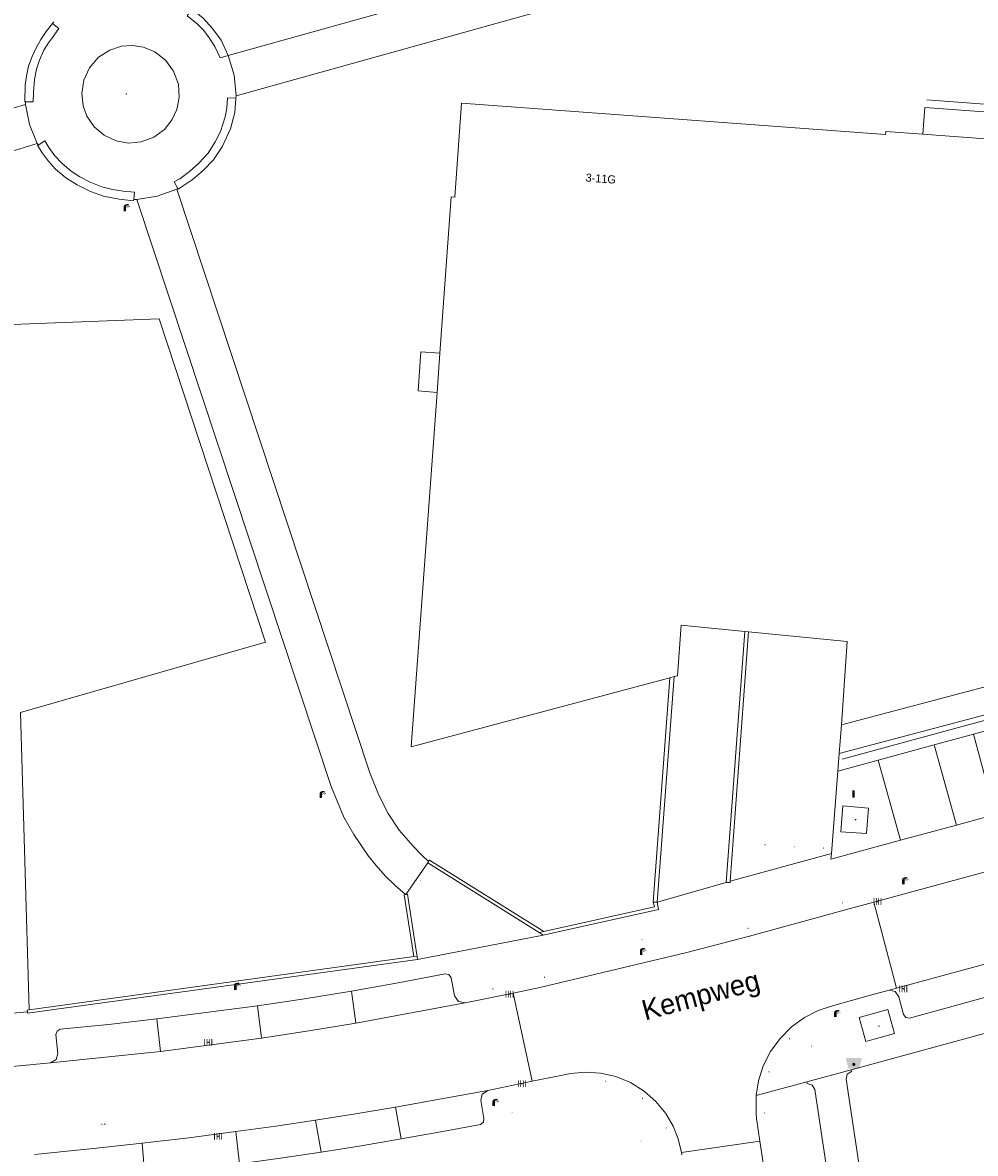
# Model space of a CAD drawing. Header units: metres. Extents: x 197457 to 198138, y 353986 to 354984.
# Tile 86 of 217: x 197938 to 197996, y 354300 to 354370. Entities that reach past the tile are written whole.
import ezdxf
from ezdxf.enums import TextEntityAlignment as Align

# ---------------------------------------------------------------- set-up
doc = ezdxf.new("R2010")
doc.units = ezdxf.units.M
doc.header["$MEASUREMENT"] = 0
for name, color, linetype, lineweight, true_color in [('afsluitpaal', 7, 'Continuous', 0, 0xde7233), ('afval apart plaats', 7, 'Continuous', 0, 0xbd2877), ('afvalbak', 7, 'Continuous', 0, 0x6a2d14), ('gasput', 7, 'Continuous', 0, 0x104b6e), ('kolk', 7, 'Continuous', 0, 0x104b6e), ('kunstobject', 7, 'Continuous', 0, 0x4a641a), ('lichtmast', 7, 'Continuous', 0, 0x104b6e), ('verkeersbordpaal', 7, 'Continuous', 0, 0x104b6e)]:
    doc.layers.add(name, color=color, linetype=linetype, lineweight=lineweight, true_color=true_color)
for name, color, linetype, lineweight in [('afval apartplaats lijn', 7, 'Continuous', 0), ('Grens beheer openbare ruimte groenbeheer', 253, 'Continuous', 0), ('grens individueel parkeervak', 7, 'Continuous', 0), ('Grens maaiveld', 253, 'Continuous', 0), ('grens WOZ object', 7, 'Continuous', 0), ('hoofdgebouw', 1, 'Continuous', 0), ('Hoogtepunt', 7, 'Continuous', 0), ('huisnummerreeks BGT', 7, 'Continuous', 0), ('kant muur', 30, 'Continuous', 0), ('kant onverhard', 7, 'Continuous', 0), ('kant verharding', 7, 'Continuous', 0), ('muur breder dan 30cm', 30, 'Continuous', 0), ('openbare ruimte label tekst', 7, 'Continuous', 0), ('raster geen IMGeo', 7, 'Continuous', 0), ('waterleidingput', 132, 'Continuous', 0)]:
    doc.layers.add(name, color=color, linetype=linetype, lineweight=lineweight)
doc.styles.add('Style-WORKING', font='WORKING.shx')

# ---------------------------------------------------------------- blocks, each defined once
blk = doc.blocks.new('bak')
at = {"layer": 'afvalbak', "linetype": 'Continuous', "lineweight": 0, "true_color": 0xbd2877}
h = blk.add_hatch(color=232, dxfattribs=at)
h.paths.add_polyline_path([(-0.325, -0.275), (-0.5, 0.4), (0.5, 0.4), (0.325, -0.275)])
edge = h.paths.add_edge_path(flags=16)
edge.add_arc((0, 0), 0.1, 0, 360)
at = {"layer": 'afvalbak', "linetype": 'Continuous', "lineweight": 0, "true_color": 0x681648}
blk.add_hatch(color=219, dxfattribs=at).paths.add_polyline_path([(0.1, 0, 1), (-0.1, 0, 1)])
blk = doc.blocks.new('kolk')
at = {"layer": 'kolk', "linetype": 'Continuous', "lineweight": 0, "true_color": 0xbd2877}
for points in [[(-0.49, -0.43), (-0.49, 0), (-0.49, 0.42), (-0.4, 0.42), (-0.4, 0), (-0.4, -0.43)], [(-0.19, -0.43), (-0.19, 0), (-0.19, 0.42), (-0.11, 0.42), (-0.11, 0), (-0.11, -0.43)], [(0.11, -0.43), (0.11, 0), (0.11, 0.42), (0.19, 0.42), (0.19, 0), (0.19, -0.43)], [(0.4, -0.43), (0.4, 0), (0.4, 0.42), (0.49, 0.42), (0.49, 0), (0.49, -0.43)]]:
    blk.add_hatch(color=232, dxfattribs=at).paths.add_polyline_path(points)
at = {"layer": 'kolk', "linetype": 'Continuous', "lineweight": 0, "true_color": 0x681648}
blk.add_hatch(color=219, dxfattribs=at).paths.add_polyline_path([(0.1, 0, 1), (-0.1, 0, 1)])
blk = doc.blocks.new('kunstobject')
at = {"layer": 'kunstobject', "linetype": 'Continuous', "lineweight": 0, "true_color": 0xde7233}
h = blk.add_hatch(color=13, dxfattribs=at)
h.paths.add_polyline_path([(-0.5, -0.5), (-0.5, 0.5), (0.5, 0.5), (0.5, -0.5)])
h.paths.add_polyline_path([(-0.4, -0.4), (-0.4, 0.4), (0.4, 0.4), (0.4, -0.4)], flags=16)
at = {"layer": 'kunstobject', "linetype": 'Continuous', "lineweight": 0, "true_color": 0xde7233, "transparency": 33554534}
h = blk.add_hatch(color=13, dxfattribs=at)
h.paths.add_polyline_path([(-0.4, -0.4), (-0.4, 0.4), (0.4, 0.4), (0.4, -0.4)])
h.paths.add_polyline_path([(-0.3, -0.3), (-0.3, 0.3), (0.3, 0.3), (0.3, -0.3)], flags=16)
at = {"layer": 'kunstobject', "linetype": 'Continuous', "lineweight": 0, "true_color": 0x6a2d14}
blk.add_hatch(color=26, dxfattribs=at).paths.add_polyline_path([(-0.1, 0, 1), (0.1, 0, 1)])
blk = doc.blocks.new('gasput')
at = {"layer": 'gasput', "linetype": 'Continuous', "lineweight": 0, "true_color": 0xbd2877}
h = blk.add_hatch(color=232, dxfattribs=at)
edge = h.paths.add_edge_path()
edge.add_spline(control_points=[(0.44, 0), (0.44, 0.04), (0.43, 0.09), (0.36, 0.2), (0.28, 0.26), (0.09, 0.32), (-0.02, 0.33), (-0.22, 0.29), (-0.31, 0.24), (-0.42, 0.12), (-0.44, 0.06), (-0.44, -0.06), (-0.42, -0.12), (-0.33, -0.22), (-0.28, -0.26), (-0.1, -0.33), (0.04, -0.33), (0.27, -0.27), (0.37, -0.2), (0.43, -0.08), (0.44, -0.04), (0.44, 0)], knot_values=[0, 0, 0, 0, 0.060484, 0.060484, 0.178041, 0.178041, 0.295599, 0.295599, 0.413157, 0.413157, 0.498623, 0.498623, 0.584089, 0.584089, 0.669555, 0.669555, 0.808438, 0.808438, 0.94732, 0.94732, 1, 1, 1, 1], degree=3, periodic=0)
edge = h.paths.add_edge_path(flags=16)
edge.add_ellipse((0, 0), major_axis=(0.392, 0), ratio=0.689655, start_angle=0, end_angle=360)
blk.add_hatch(color=232, dxfattribs=at).paths.add_polyline_path([(0.18, -0.03), (0.09, -0.03, -0.169861), (0.05, -0.08), (0.05, -0.09), (0.11, -0.09, -1), (-0.07, -0.09), (-0.07, -0.07, -0.182676), (-0.1, 0, -0.182676), (-0.07, 0.07), (-0.07, 0.09, -1), (0.11, 0.09), (0.18, 0.09, 1), (-0.14, 0.09), (-0.14, -0.09, 1), (0.18, -0.09)])
at = {"layer": 'gasput', "linetype": 'Continuous', "lineweight": 0, "true_color": 0x681648}
blk.add_hatch(color=219, dxfattribs=at).paths.add_polyline_path([(-0.1, 0, 1), (0.1, 0, 1)])
blk = doc.blocks.new('lichtmast')
at = {"layer": 'lichtmast', "linetype": 'Continuous', "lineweight": 0, "true_color": 0xbd2877}
for points in [[(0.15, 0.42, -0.344151), (0.3, 0.61), (0.43, 0.64, 0.960861), (0.4, 0.79), (0.1, 0.74, 0.366629), (-0.15, 0.45), (-0.15, -0.1), (0, -0.1, -0.414214), (-0.1, 0, -1), (0.1, 0, -0.414214), (0, -0.1), (0.15, -0.1)], [(0.35, 0.55, 1), (0.3, 0.56), (0.23, 0.32, 1), (0.28, 0.31)], [(0.42, 0.58, 1), (0.38, 0.57), (0.44, 0.33, 1), (0.48, 0.34)], [(0.49, 0.61, 1), (0.45, 0.58), (0.63, 0.4, 1), (0.66, 0.43)]]:
    blk.add_hatch(color=232, dxfattribs=at).paths.add_polyline_path(points)
at = {"layer": 'lichtmast', "linetype": 'Continuous', "lineweight": 0, "true_color": 0x681648}
blk.add_hatch(color=219, dxfattribs=at).paths.add_polyline_path([(-0.1, 0, 1), (0.1, 0, 1)])
blk = doc.blocks.new('afsluitpaal')
at = {"layer": 'afsluitpaal', "linetype": 'Continuous', "lineweight": 0, "true_color": 0xbd2877}
blk.add_hatch(color=232, dxfattribs=at).paths.add_polyline_path([(0.15, 0.65, 1), (-0.15, 0.65), (-0.15, 0.05), (-0.3, 0.05), (-0.3, -0.1), (0, -0.1, -0.414214), (-0.1, 0, -1), (0.1, 0, -0.414214), (0, -0.1), (0.3, -0.1), (0.3, 0.05), (0.15, 0.05)])
at = {"layer": 'afsluitpaal', "linetype": 'Continuous', "lineweight": 0, "true_color": 0x681648}
blk.add_hatch(color=219, dxfattribs=at).paths.add_polyline_path([(0.1, 0, 1), (-0.1, 0, 1)])
blk = doc.blocks.new('waterleidingput')
at = {"layer": 'waterleidingput', "linetype": 'Continuous', "lineweight": 0, "true_color": 0x248bcb}
h = blk.add_hatch(color=142, dxfattribs=at)
edge = h.paths.add_edge_path()
edge.add_spline(control_points=[(0.44, 0), (0.44, 0.04), (0.43, 0.09), (0.36, 0.2), (0.28, 0.26), (0.09, 0.32), (-0.02, 0.33), (-0.22, 0.29), (-0.31, 0.24), (-0.42, 0.12), (-0.44, 0.06), (-0.44, -0.06), (-0.42, -0.12), (-0.33, -0.22), (-0.28, -0.26), (-0.1, -0.33), (0.04, -0.33), (0.27, -0.27), (0.37, -0.2), (0.43, -0.08), (0.44, -0.04), (0.44, 0)], knot_values=[0, 0, 0, 0, 0.060484, 0.060484, 0.178041, 0.178041, 0.295599, 0.295599, 0.413157, 0.413157, 0.498623, 0.498623, 0.584089, 0.584089, 0.669555, 0.669555, 0.808438, 0.808438, 0.94732, 0.94732, 1, 1, 1, 1], degree=3, periodic=0)
edge = h.paths.add_edge_path(flags=16)
edge.add_ellipse((0, 0), major_axis=(0.392, 0), ratio=0.689655, start_angle=0, end_angle=360)
for points in [[(-0.05, -0.09, -0.141608), (-0.09, -0.05), (-0.1, -0.09), (-0.17, 0.18), (-0.22, 0.18), (-0.12, -0.17), (-0.07, -0.17)], [(0.03, 0.18), (-0.02, 0.18), (-0.05, 0.09, -0.269854), (0.05, 0.09)], [(0.23, 0.18), (0.18, 0.18), (0.1, -0.09), (0.09, -0.05, -0.141608), (0.05, -0.09), (0.08, -0.17), (0.13, -0.17)]]:
    blk.add_hatch(color=142, dxfattribs=at).paths.add_polyline_path(points)
at = {"layer": 'waterleidingput', "linetype": 'Continuous', "lineweight": 0, "true_color": 0x104b6e}
blk.add_hatch(color=156, dxfattribs=at).paths.add_polyline_path([(0.1, 0, 1), (-0.1, 0, 1)])
blk = doc.blocks.new('paal')
at = {"layer": 'verkeersbordpaal', "linetype": 'Continuous', "lineweight": 0, "true_color": 0xbd2877}
blk.add_hatch(color=232, dxfattribs=at).paths.add_polyline_path([(0.15, 0.8), (-0.15, 0.8), (-0.15, -0.1), (0, -0.1, -0.414214), (-0.1, 0, -1), (0.1, 0, -0.414214), (0, -0.1), (0.15, -0.1)])
at = {"layer": 'verkeersbordpaal', "linetype": 'Continuous', "lineweight": 0, "true_color": 0x681648}
blk.add_hatch(color=219, dxfattribs=at).paths.add_polyline_path([(-0.1, 0, 1), (0.1, 0, 1)])
blk = doc.blocks.new('bak_1')
at = {"layer": 'afval apart plaats', "linetype": 'Continuous', "lineweight": 0, "true_color": 0xbd2877}
h = blk.add_hatch(color=232, dxfattribs=at)
h.paths.add_polyline_path([(-0.32, -0.27), (-0.5, 0.4), (0.5, 0.4), (0.32, -0.27)])
edge = h.paths.add_edge_path(flags=16)
edge.add_arc((0, 0), 0.1, 0, 360)
at = {"layer": 'afval apart plaats', "linetype": 'Continuous', "lineweight": 0, "true_color": 0x681648}
blk.add_hatch(color=219, dxfattribs=at).paths.add_polyline_path([(0.1, 0, 1), (-0.1, 0, 1)])

msp = doc.modelspace()

# ---------------------------------------------------------------- linework, layer by layer
at = {"layer": 'afval apartplaats lijn', "linetype": 'Continuous', "lineweight": 0, "flags": 128}
for points in [[(197987.976, 354320.22), (197989.562, 354320.112), (197989.683, 354321.674), (197988.11, 354321.814), (197987.976, 354320.22)], [(197989.105, 354308.758), (197990.872, 354309.252), (197991.291, 354307.777), (197989.515, 354307.277), (197989.105, 354308.758)]]:
    msp.add_lwpolyline(points, dxfattribs=at)
at = {"layer": 'Grens beheer openbare ruimte groenbeheer', "linetype": 'Continuous', "lineweight": 0, "flags": 128}
msp.add_lwpolyline([(197937.376, 354327.569), (197952.49, 354331.907), (197945.929, 354351.855), (197931.534, 354351.297)], dxfattribs=at)
at = {"layer": 'grens individueel parkeervak', "linetype": 'Continuous', "lineweight": 0}
for p, q in [((197996.169, 354326.245), (197998.584, 354326.905)), ((197993.746, 354325.583), (197996.169, 354326.245)), ((197996.169, 354326.245), (197997.49, 354321.286)), ((197990.28, 354324.637), (197993.746, 354325.583)), ((197995.106, 354320.636), (197993.746, 354325.583)), ((197991.651, 354319.694), (197990.28, 354324.637)), ((197997.49, 354321.286), (197995.106, 354320.636)), ((197995.106, 354320.636), (197991.651, 354319.694)), ((197991.42, 354310.572), (197997.227, 354312.157)), ((197990.955, 354310.445), (197991.42, 354310.572)), ((197958.065, 354308.416), (197957.796, 354310.4)), ((197945.793, 354308.676), (197951.993, 354309.489)), ((197951.993, 354309.489), (197952.25, 354307.496)), ((197964.814, 354309.67), (197958.065, 354308.416)), ((197946.029, 354306.675), (197945.793, 354308.676)), ((197952.25, 354307.496), (197946.029, 354306.675)), ((197946.029, 354306.675), (197939.245, 354305.969)), ((197960.866, 354301.277), (197960.507, 354303.237)), ((197955.579, 354302.437), (197955.931, 354300.465)), ((197950.889, 354299.734), (197950.666, 354301.729)), ((197945.063, 354299.009), (197944.885, 354301.008))]:
    msp.add_line(p, q, dxfattribs=at)
at = {"layer": 'grens individueel parkeervak', "linetype": 'Continuous', "lineweight": 0, "flags": 128}
for points in [[(197957.796, 354310.4), (197960.685, 354310.908), (197963.568, 354311.452), (197963.799, 354311.409), (197963.941, 354311.221), (197964.158, 354310.108), (197964.399, 354309.759), (197964.814, 354309.67)], [(197997.741, 354310.241), (197992.218, 354308.735), (197991.985, 354308.768), (197991.844, 354308.956), (197991.559, 354310.042), (197991.336, 354310.362), (197990.955, 354310.445)], [(197951.993, 354309.489), (197954.897, 354309.927), (197957.796, 354310.4)], [(197939.245, 354305.969), (197939.584, 354306.171), (197939.682, 354306.553), (197939.565, 354307.72), (197939.65, 354307.929), (197939.842, 354308.049), (197942.819, 354308.344), (197945.793, 354308.676)], [(197958.065, 354308.416), (197955.16, 354307.938), (197952.25, 354307.496)], [(197966.205, 354304.273), (197963.359, 354303.74), (197960.507, 354303.237)], [(197960.866, 354301.277), (197963.314, 354301.714), (197965.757, 354302.174), (197965.941, 354302.307), (197965.97, 354302.532), (197965.77, 354303.639), (197965.86, 354304.044), (197966.205, 354304.273)], [(197960.507, 354303.237), (197958.045, 354302.826), (197955.579, 354302.437)], [(197955.579, 354302.437), (197953.125, 354302.073), (197950.666, 354301.729)], [(197950.666, 354301.729), (197947.777, 354301.354), (197944.885, 354301.008)], [(197944.885, 354301.008), (197942.078, 354300.702), (197938.239, 354300.325)], [(197960.866, 354301.277), (197958.4, 354300.859), (197955.931, 354300.465)], [(197955.931, 354300.465), (197953.412, 354300.088), (197950.889, 354299.734)]]:
    msp.add_lwpolyline(points, dxfattribs=at)
at = {"layer": 'Grens maaiveld', "linetype": 'Continuous', "lineweight": 0}
for p, q in [((197976.487, 354315.592), (197969.671, 354314.066)), ((197976.415, 354315.889), (197976.487, 354315.592)), ((197976.415, 354315.889), (197976.654, 354315.878)), ((197990.02, 354315.88), (197991.42, 354310.572)), ((197969.671, 354314.066), (197969.366, 354313.998)), ((197969.626, 354313.835), (197969.366, 354313.998)), ((197961.636, 354312.523), (197961.843, 354312.552)), ((197961.843, 354312.552), (197961.876, 354312.335)), ((197937.912, 354309.234), (197961.636, 354312.523)), ((197967.767, 354310.264), (197968.941, 354304.832)), ((197978.152, 354300.446), (197982.993, 354301.134))]:
    msp.add_line(p, q, dxfattribs=at)
at = {"layer": 'Grens maaiveld', "linetype": 'Continuous', "lineweight": 0, "flags": 128}
for points in [[(197987.976, 354320.22), (197989.562, 354320.112), (197989.683, 354321.674), (197988.11, 354321.814), (197987.976, 354320.22)], [(197969.626, 354313.835), (197976.742, 354315.43), (197976.654, 354315.878)], [(197961.876, 354312.335), (197937.818, 354309.031), (197937.808, 354309.119)], [(197937.808, 354309.119), (197937.796, 354309.218), (197937.912, 354309.234)], [(197989.105, 354308.758), (197990.872, 354309.252), (197991.291, 354307.777), (197989.515, 354307.277), (197989.105, 354308.758)]]:
    msp.add_lwpolyline(points, dxfattribs=at)
at = {"layer": 'grens WOZ object', "linetype": 'Continuous', "lineweight": 0}
msp.add_line((197963.078, 354347.306), (197963.254, 354349.735), dxfattribs=at)
at = {"layer": 'grens WOZ object', "linetype": 'Continuous', "lineweight": 0, "flags": 128}
msp.add_lwpolyline([(197963.254, 354349.735), (197962.087, 354349.82), (197961.912, 354347.406), (197963.078, 354347.306)], dxfattribs=at)
at = {"layer": 'hoofdgebouw', "linetype": 'Continuous', "lineweight": 0}
for p, q in [((197982.07, 354332.569), (197982.296, 354332.547)), ((197977.439, 354329.721), (197977.704, 354329.792))]:
    msp.add_line(p, q, dxfattribs=at)
at = {"layer": 'hoofdgebouw', "linetype": 'Continuous', "lineweight": 0, "flags": 128}
for points in [[(197963.254, 354349.735), (197963.955, 354359.37), (197964.165, 354359.354), (197964.59, 354365.154), (197990.735, 354363.213), (197990.747, 354363.404), (197993.037, 354363.234)], [(198006.087, 354352.58), (198006.807, 354362.213), (197993.037, 354363.234)], [(197988.015, 354326.81), (198004.486, 354331.173), (198005.905, 354350.15)], [(197977.439, 354329.721), (197961.489, 354325.464), (197963.078, 354347.306)], [(197977.704, 354329.792), (197977.908, 354329.846), (197978.143, 354332.952), (197982.07, 354332.569)], [(197982.296, 354332.547), (197988.378, 354331.953), (197988.015, 354326.81)]]:
    msp.add_lwpolyline(points, dxfattribs=at)
at = {"layer": 'kant muur', "linetype": 'Continuous', "lineweight": 0}
for p, q in [((197976.487, 354315.592), (197969.671, 354314.066)), ((197976.415, 354315.889), (197976.487, 354315.592)), ((197976.415, 354315.889), (197976.654, 354315.878)), ((197969.671, 354314.066), (197969.366, 354313.998)), ((197969.626, 354313.835), (197969.366, 354313.998)), ((197961.636, 354312.523), (197961.843, 354312.552)), ((197961.843, 354312.552), (197961.876, 354312.335)), ((197937.912, 354309.234), (197961.636, 354312.523))]:
    msp.add_line(p, q, dxfattribs=at)
at = {"layer": 'kant muur', "linetype": 'Continuous', "lineweight": 0, "flags": 128}
for points in [[(197969.626, 354313.835), (197976.742, 354315.43), (197976.654, 354315.878)], [(197961.876, 354312.335), (197937.818, 354309.031), (197937.808, 354309.119)], [(197937.808, 354309.119), (197937.796, 354309.218), (197937.912, 354309.234)]]:
    msp.add_lwpolyline(points, dxfattribs=at)
at = {"layer": 'kant onverhard', "linetype": 'Continuous', "lineweight": 0}
msp.add_line((197987.871, 354325.04), (198006.141, 354329.909), dxfattribs=at)
at = {"layer": 'kant onverhard', "linetype": 'Continuous', "lineweight": 0, "flags": 128}
msp.add_lwpolyline([(197993.037, 354363.234), (197993.165, 354364.898), (198008.604, 354363.763), (198006.141, 354329.909)], dxfattribs=at)
at = {"layer": 'kant verharding', "linetype": 'Continuous', "lineweight": 0}
for p, q in [((197950.184, 354368.103), (198004.311, 354383.184)), ((197939.438, 354370.175), (197939.365, 354370.071)), ((197950.665, 354365.462), (197950.687, 354365.613)), ((197930.91, 354363.09), (197937.693, 354365.079)), ((197937.688, 354365.233), (197937.693, 354365.079)), ((197938.416, 354362.665), (197931.129, 354360.449)), ((197938.416, 354362.665), (197938.47, 354362.575)), ((197947.024, 354359.85), (197947.099, 354359.891)), ((197944.37, 354359.204), (197944.568, 354359.205)), ((197937.912, 354309.234), (197937.376, 354327.569)), ((197987.871, 354325.04), (197988.015, 354326.81)), ((197987.788, 354323.961), (197987.871, 354325.04)), ((197990.28, 354324.637), (197987.788, 354323.961)), ((197987.397, 354318.884), (197987.788, 354323.961)), ((197990.02, 354315.88), (198011.299, 354321.688)), ((197987.397, 354318.884), (197981.16, 354317.184)), ((197961.145, 354316.36), (197962.505, 354318.301)), ((197980.909, 354317.098), (197976.654, 354315.878)), ((197990.02, 354315.88), (197988.404, 354315.438)), ((197969.626, 354313.835), (197961.876, 354312.335)), ((197988.609, 354305.541), (198014.863, 354312.68)), ((197969.407, 354310.614), (197967.767, 354310.264)), ((197989.811, 354310.133), (197990.955, 354310.445)), ((197967.767, 354310.264), (197964.814, 354309.67)), ((197937.808, 354309.119), (197934.534, 354308.826)), ((197931.851, 354305.267), (197939.245, 354305.969)), ((197970.601, 354305.172), (197968.941, 354304.832)), ((197988.609, 354305.541), (197985.875, 354304.797)), ((197968.941, 354304.832), (197966.205, 354304.273)), ((197985.875, 354304.797), (197982.749, 354303.947)), ((197982.75, 354302.805), (197982.749, 354303.947)), ((197986.63, 354276.873), (197982.993, 354301.134)), ((197978.173, 354300.304), (197978.152, 354300.446))]:
    msp.add_line(p, q, dxfattribs=at)
at = {"layer": 'kant verharding', "linetype": 'Continuous', "lineweight": 0, "flags": 128}
for points in [[(198014.33, 354369.423), (198005.431, 354375.858), (198004.777, 354376.293), (198003.958, 354376.761), (198002.943, 354377.282), (198001.997, 354377.632), (198000.378, 354378.043), (197999.467, 354378.221), (197998.597, 354378.316), (197997.827, 354378.34), (197996.848, 354378.261), (197995.846, 354378.136), (197994.853, 354377.928), (197950.687, 354365.613)], [(197941.484, 354364.353), (197941.247, 354364.998), (197941.163, 354365.754), (197941.288, 354366.564), (197941.643, 354367.338), (197942.202, 354367.982), (197942.888, 354368.429), (197943.611, 354368.665), (197944.296, 354368.716), (197944.975, 354368.61), (197945.677, 354368.317), (197946.325, 354367.816), (197946.83, 354367.129), (197947.122, 354366.329), (197947.181, 354365.512), (197947.037, 354364.765), (197946.749, 354364.141), (197946.257, 354363.529), (197945.599, 354363.051), (197944.836, 354362.767), (197944.054, 354362.696), (197943.28, 354362.83), (197942.543, 354363.174), (197941.925, 354363.703), (197941.484, 354364.353)], [(197950.687, 354365.613), (197950.554, 354366.875), (197950.184, 354368.103)], [(197937.693, 354365.079), (197937.948, 354363.84), (197938.416, 354362.665)], [(197944.568, 354359.205), (197945.825, 354359.418), (197947.024, 354359.85)], [(197947.024, 354359.85), (197958.936, 354323.86), (197959.477, 354322.474), (197960.057, 354321.341), (197960.736, 354320.313), (197961.6, 354319.33), (197962.144, 354318.775), (197962.556, 354318.383)], [(197961.122, 354316.355), (197960.471, 354316.936), (197959.884, 354317.506), (197959.314, 354318.145), (197958.851, 354318.713), (197957.938, 354320.048), (197957.329, 354321.117), (197956.551, 354323.011), (197944.568, 354359.205)], [(197991.651, 354319.694), (197987.369, 354318.527), (197987.397, 354318.884)], [(197969.407, 354310.614), (197978.49, 354312.782), (197982.343, 354313.784), (197988.404, 354315.438)], [(197989.811, 354310.133), (197987.475, 354309.495), (197986.593, 354309.2), (197985.736, 354308.76), (197984.936, 354308.18), (197984.23, 354307.473), (197983.644, 354306.662), (197983.198, 354305.781), (197982.9, 354304.864), (197982.749, 354303.947)], [(197977.639, 354302.064), (197977.18, 354302.851), (197976.581, 354303.585), (197975.851, 354304.229), (197975.013, 354304.751), (197974.1, 354305.126), (197973.151, 354305.343), (197972.205, 354305.401), (197971.298, 354305.314), (197970.601, 354305.172)], [(197996.962, 354247.385), (197988.309, 354304.956), (197988.371, 354305.273), (197988.645, 354305.443), (197988.609, 354305.541)], [(197990.409, 354277.443), (197986.373, 354304.326), (197986.212, 354304.598), (197985.909, 354304.686), (197985.875, 354304.797)], [(197982.993, 354301.134), (197982.781, 354302.539), (197982.75, 354302.805)], [(197978.152, 354300.446), (197977.954, 354301.274), (197977.639, 354302.064)]]:
    msp.add_lwpolyline(points, dxfattribs=at)
at = {"layer": 'muur breder dan 30cm', "linetype": 'Continuous', "lineweight": 0}
for p, q in [((197980.909, 354317.098), (197982.07, 354332.569)), ((197982.296, 354332.547), (197981.16, 354317.184)), ((197977.439, 354329.721), (197976.415, 354315.889)), ((197976.654, 354315.878), (197977.704, 354329.792)), ((197962.505, 354318.301), (197962.556, 354318.383)), ((197969.366, 354313.998), (197962.505, 354318.301)), ((197961.122, 354316.355), (197961.145, 354316.36)), ((197961.832, 354312.621), (197961.843, 354312.552))]:
    msp.add_line(p, q, dxfattribs=at)
at = {"layer": 'muur breder dan 30cm', "linetype": 'Continuous', "lineweight": 0, "flags": 128}
for points in [[(197947.974, 354370.949), (197947.672, 354370.539), (197948.269, 354370.061), (197948.691, 354369.635), (197949.025, 354369.194), (197949.374, 354368.646), (197949.698, 354367.957), (197950.184, 354368.103)], [(197947.974, 354370.949), (197948.649, 354370.39), (197949.228, 354369.77), (197949.752, 354369.038), (197950.184, 354368.103)], [(197939.365, 354370.071), (197938.97, 354369.58), (197938.639, 354369.084), (197938.359, 354368.565), (197938.105, 354368.041), (197937.887, 354367.442), (197937.756, 354366.817), (197937.681, 354366.287), (197937.656, 354365.233), (197937.688, 354365.233)], [(197939.365, 354370.071), (197939.745, 354369.767), (197939.352, 354369.215), (197939.111, 354368.87), (197938.833, 354368.419), (197938.563, 354367.804), (197938.381, 354367.243), (197938.252, 354366.61), (197938.18, 354365.826), (197938.167, 354365.232), (197937.688, 354365.233)], [(197947.099, 354359.891), (197946.86, 354360.306), (197947.216, 354360.498), (197947.799, 354360.941), (197948.383, 354361.449), (197948.959, 354362.074), (197949.395, 354362.764), (197949.716, 354363.409), (197950.004, 354364.32), (197950.117, 354364.847), (197950.153, 354365.487), (197950.665, 354365.462)], [(197950.665, 354365.462), (197950.613, 354364.579), (197950.337, 354363.572), (197949.822, 354362.464), (197949.291, 354361.66), (197948.656, 354360.997), (197947.966, 354360.417), (197947.117, 354359.859), (197947.099, 354359.891)], [(197938.47, 354362.575), (197938.896, 354362.826), (197939.125, 354362.428), (197939.51, 354361.917), (197939.959, 354361.424), (197940.504, 354360.968), (197941.037, 354360.605), (197941.681, 354360.293), (197942.411, 354359.994), (197943.053, 354359.837), (197943.71, 354359.732), (197944.41, 354359.666), (197944.37, 354359.204)], [(197944.37, 354359.204), (197944.363, 354359.129), (197943.471, 354359.234), (197942.501, 354359.425), (197941.693, 354359.706), (197940.878, 354360.112), (197940.182, 354360.557), (197939.544, 354361.088), (197939.097, 354361.592), (197938.726, 354362.09), (197938.44, 354362.557), (197938.47, 354362.575)], [(197969.671, 354314.066), (197962.61, 354318.471), (197962.556, 354318.383)], [(197981.16, 354317.184), (197981.153, 354317.087), (197980.909, 354317.098)], [(197961.636, 354312.523), (197961.054, 354316.341), (197961.122, 354316.355)], [(197961.145, 354316.36), (197961.255, 354316.382), (197961.832, 354312.621)]]:
    msp.add_lwpolyline(points, dxfattribs=at)
at = {"layer": 'raster geen IMGeo', "linetype": 'Continuous', "lineweight": 0}
msp.add_line((198006.56, 354329.73), (197988.054, 354324.693), dxfattribs=at)
at = {"layer": 'raster geen IMGeo', "linetype": 'Continuous', "lineweight": 0, "flags": 128}
for points in [[(198006.56, 354329.73), (198009.141, 354364.167), (197993.29, 354365.353)], [(197937.376, 354327.569), (197952.49, 354331.907), (197945.929, 354351.855), (197931.534, 354351.297)]]:
    msp.add_lwpolyline(points, dxfattribs=at)

# ---------------------------------------------------------------- block references
at = {"layer": 'afsluitpaal', "linetype": 'Continuous', "lineweight": 0, "xscale": 0.1, "yscale": 0.1, "zscale": 0.1}
for p in [(197983.303, 354319.393), (197985.105, 354319.262), (197986.899, 354319.18), (197962.037, 354317.168), (197988.069, 354315.808), (197982.26, 354314.234), (197969.71, 354311.217), (197966.524, 354310.501), (197984.822, 354307.436), (197973.484, 354304.806), (197983.555, 354305.393), (197975.742, 354303.746), (197983.255, 354302.85), (197977.209, 354301.93)]:
    msp.add_blockref('afsluitpaal', p, dxfattribs=at)
at = {"layer": 'afval apart plaats', "linetype": 'Continuous', "lineweight": 0, "xscale": 0.1, "yscale": 0.1, "zscale": 0.1}
for p in [(197988.892, 354320.96), (197990.332, 354308.229)]:
    msp.add_blockref('bak_1', p, dxfattribs=at)
at = {"layer": 'afvalbak', "linetype": 'Continuous', "lineweight": 0}
msp.add_blockref('bak', (197988.781, 354305.875), dxfattribs=at)
at = {"layer": 'gasput', "linetype": 'Continuous', "lineweight": 0, "xscale": 0.1, "yscale": 0.1, "zscale": 0.1}
msp.add_blockref('gasput', (197975.74, 354313.57), dxfattribs=at)
at = {"layer": 'kolk', "linetype": 'Continuous', "lineweight": 0, "xscale": 0.5, "yscale": 0.5}
for p in [(197990.242, 354315.92), (197991.829, 354310.541), (197967.547, 354310.214), (197948.964, 354307.237), (197968.316, 354304.69), (197949.572, 354301.441)]:
    msp.add_blockref('kolk', p, dxfattribs=at)
at = {"layer": 'kunstobject', "linetype": 'Continuous', "lineweight": 0, "xscale": 0.1, "yscale": 0.1, "zscale": 0.1}
msp.add_blockref('kunstobject', (197943.912, 354365.73), dxfattribs=at)
at = {"layer": 'lichtmast', "linetype": 'Continuous', "lineweight": 0, "xscale": 0.5, "yscale": 0.5}
for p in [(197943.824, 354358.544), (197955.906, 354322.35), (197991.834, 354317.032), (197975.66, 354312.666), (197950.635, 354310.52), (197987.642, 354308.839), (197966.57, 354303.358)]:
    msp.add_blockref('lichtmast', p, dxfattribs=at)
at = {"layer": 'verkeersbordpaal', "linetype": 'Continuous', "lineweight": 0, "xscale": 0.5, "yscale": 0.5}
msp.add_blockref('paal', (197988.769, 354322.366), dxfattribs=at)
at = {"layer": 'waterleidingput', "linetype": 'Continuous', "lineweight": 0, "xscale": 0.1, "yscale": 0.1, "zscale": 0.1}
for p in [(197986.188, 354307.006), (197967.71, 354302.927), (197975.656, 354301.151)]:
    msp.add_blockref('waterleidingput', p, dxfattribs=at)

# ---------------------------------------------------------------- texts
at = {"layer": 'Hoogtepunt', "linetype": 'Continuous', "lineweight": 0, "style": 'Style-WORKING'}
msp.add_text('27.95', height=0.1, dxfattribs=at).set_placement((197942.336, 354302.145))
msp.add_text('27.95', height=0.1, dxfattribs=at).set_placement((197942.336, 354302.145))
at = {"layer": 'huisnummerreeks BGT', "linetype": 'Continuous', "lineweight": 0, "style": 'Style-WORKING'}
msp.add_text('3-11G', height=0.5, rotation=355.8, dxfattribs=at).set_placement((197973.175, 354360.506), align=Align.MIDDLE_CENTER)
at = {"layer": 'openbare ruimte label tekst', "linetype": 'Continuous', "lineweight": 0, "style": 'Style-WORKING'}
msp.add_text('Kempweg', height=1.25, rotation=15.1, dxfattribs=at).set_placement((197979.338, 354310.145), align=Align.MIDDLE_CENTER)

doc.saveas('drawing.dxf')
